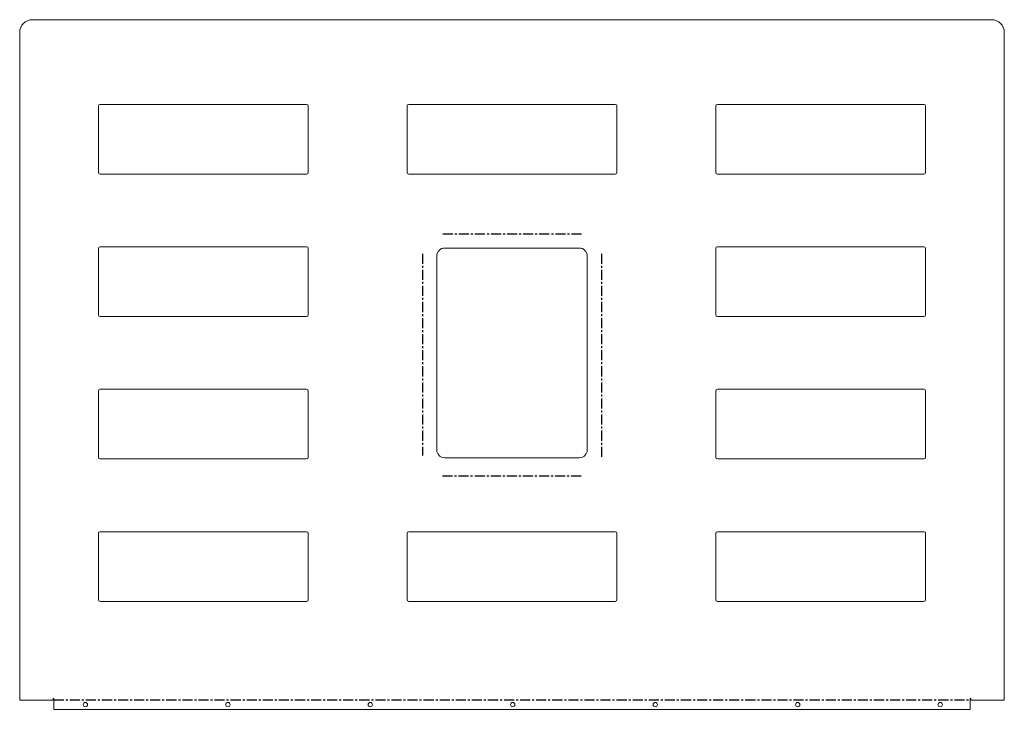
# Model space of a CAD drawing. Header units: millimetres. Extents: x 0 to 1244, y -11 to 860.
import ezdxf

# ---------------------------------------------------------------- set-up
doc = ezdxf.new("R2010")
doc.units = ezdxf.units.MM
doc.linetypes.add('CENTERX2', pattern=[20.32, 12.7, -2.54, 2.54, -2.54])

msp = doc.modelspace()

# ---------------------------------------------------------------- linework, layer by layer
at = {"color": 7, "linetype": 'Continuous', "lineweight": 18}
for p, q in [((1228, 860), (16, 860)), ((0, 844), (0, 0)), ((1244, 0), (1244, 844)), ((99.5, 751), (99.5, 667)), ((362.5, 753), (101.5, 753)), ((364.5, 667), (364.5, 751)), ((489.5, 751), (489.5, 667)), ((752.5, 753), (491.5, 753)), ((754.5, 667), (754.5, 751)), ((879.5, 751), (879.5, 667)), ((1142.5, 753), (881.5, 753)), ((1144.5, 667), (1144.5, 751)), ((101.5, 665), (362.5, 665)), ((491.5, 665), (752.5, 665)), ((881.5, 665), (1142.5, 665)), ((362.5, 573), (101.5, 573)), ((1142.5, 573), (881.5, 573)), ((99.5, 571), (99.5, 487)), ((364.5, 487), (364.5, 571)), ((527, 561.5), (527, 316.5)), ((707, 571.5), (537, 571.5)), ((717, 316.5), (717, 561.5)), ((879.5, 571), (879.5, 487)), ((1144.5, 487), (1144.5, 571)), ((101.5, 485), (362.5, 485)), ((881.5, 485), (1142.5, 485)), ((99.5, 391), (99.5, 307)), ((362.5, 393), (101.5, 393)), ((364.5, 307), (364.5, 391)), ((879.5, 391), (879.5, 307)), ((1142.5, 393), (881.5, 393)), ((1144.5, 307), (1144.5, 391)), ((101.5, 305), (362.5, 305)), ((537, 306.5), (707, 306.5)), ((881.5, 305), (1142.5, 305)), ((362.5, 213), (101.5, 213)), ((752.5, 213), (491.5, 213)), ((1142.5, 213), (881.5, 213)), ((99.5, 211), (99.5, 127)), ((364.5, 127), (364.5, 211)), ((489.5, 211), (489.5, 127)), ((754.5, 127), (754.5, 211)), ((879.5, 211), (879.5, 127)), ((1144.5, 127), (1144.5, 211)), ((101.5, 125), (362.5, 125)), ((491.5, 125), (752.5, 125)), ((881.5, 125), (1142.5, 125)), ((0, 0), (42.5, 0)), ((43, 2.5), (42.5, 2.5)), ((42.5, 2.5), (42.5, 0)), ((43, 2.5), (43, -11.4)), ((1201.5, 2.5), (1201, 2.5)), ((1201, -11.4), (1201, 2.5)), ((1201.5, 0), (1201.5, 2.5)), ((1201.5, 0), (1244, 0)), ((43, -11.4), (1201, -11.4))]:
    msp.add_line(p, q, dxfattribs=at)
at = {"color": 7, "linetype": 'CENTERX2'}
for p, q in [((709.8, 589.2), (534.2, 589.2)), ((509, 564.3), (509, 309.3)), ((735, 564.3), (735, 306.3)), ((534.2, 283.8), (709.8, 283.8)), ((43, 0.8), (1201, 0.8))]:
    msp.add_line(p, q, dxfattribs=at)
at = {"color": 7, "linetype": 'Continuous', "lineweight": 18}
for centre in [(83, -5.4), (263, -5.4), (443, -5.4), (623, -5.4), (803, -5.4), (983, -5.4), (1163, -5.4)]:
    msp.add_circle(centre, 2.75, dxfattribs=at)
for centre, radius, start, end in [((16, 844), 16, 90, 180), ((1228, 844), 16, 0, 90), ((101.5, 751), 2, 90, 180), ((362.5, 751), 2, 360, 90), ((491.5, 751), 2, 90, 180), ((752.5, 751), 2, 0, 90), ((881.5, 751), 2, 90, 180), ((1142.5, 751), 2, 360, 90), ((101.5, 667), 2, 180, 270), ((362.5, 667), 2, 270, 0), ((491.5, 667), 2, 180, 270), ((752.5, 667), 2, 270, 360), ((881.5, 667), 2, 180, 270), ((1142.5, 667), 2, 270, 0), ((101.5, 571), 2, 90, 180), ((362.5, 571), 2, 0, 90), ((881.5, 571), 2, 90, 180), ((1142.5, 571), 2, 0, 90), ((537, 561.5), 10, 90, 180), ((707, 561.5), 10, 0, 90), ((101.5, 487), 2, 180, 270), ((362.5, 487), 2, 270, 0), ((881.5, 487), 2, 180, 270), ((1142.5, 487), 2, 270, 0), ((101.5, 391), 2, 90, 180), ((362.5, 391), 2, 0, 90), ((881.5, 391), 2, 90, 180), ((1142.5, 391), 2, 0, 90), ((537, 316.5), 10, 180, 270), ((707, 316.5), 10, 270, 0), ((101.5, 307), 2, 180, 270), ((362.5, 307), 2, 270, 0), ((881.5, 307), 2, 180, 270), ((1142.5, 307), 2, 270, 0), ((101.5, 211), 2, 90, 180), ((362.5, 211), 2, 0, 90), ((491.5, 211), 2, 90, 180), ((752.5, 211), 2, 0, 90), ((881.5, 211), 2, 90, 180), ((1142.5, 211), 2, 0, 90), ((101.5, 127), 2, 180, 270), ((362.5, 127), 2, 270, 0), ((491.5, 127), 2, 180, 270), ((752.5, 127), 2, 270, 0), ((881.5, 127), 2, 180, 270), ((1142.5, 127), 2, 270, 0)]:
    msp.add_arc(centre, radius, start, end, dxfattribs=at)

doc.saveas('drawing.dxf')
